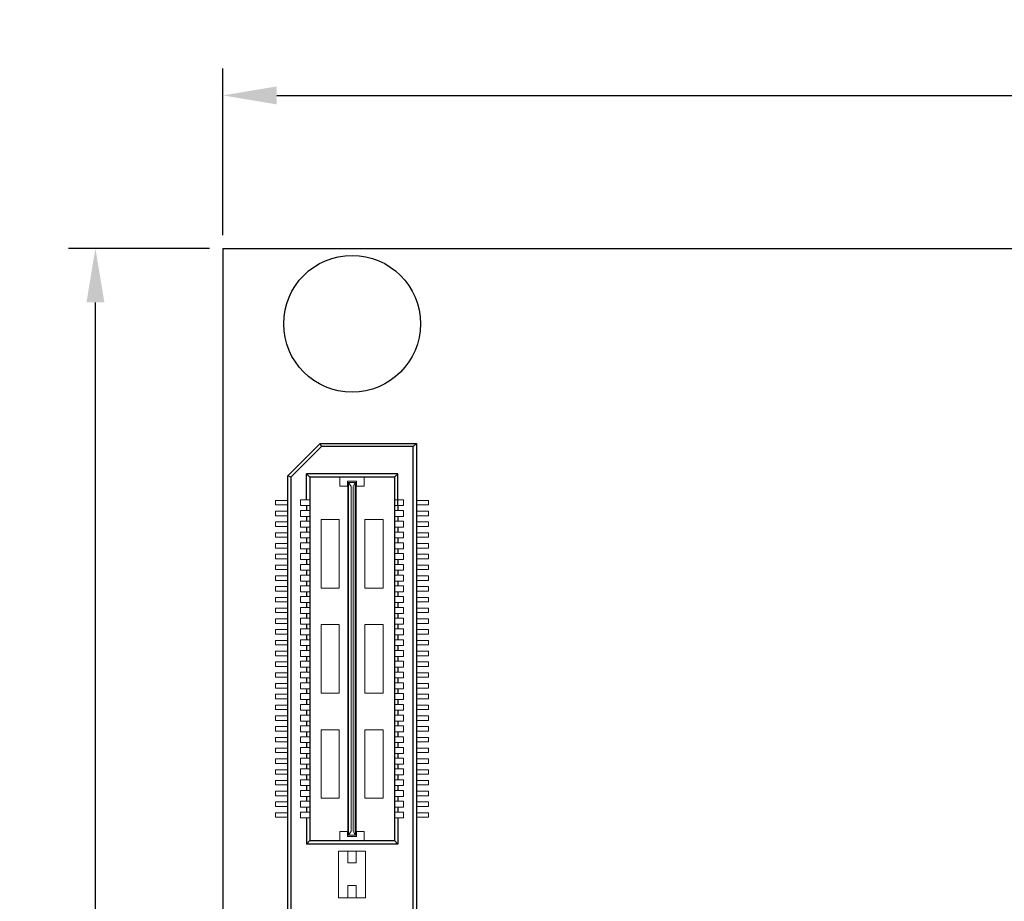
# Model space of a CAD drawing. Header units: millimetres. Extents: x 1418 to 1730, y -31 to 254.
# Tile 10 of 30: x 1418 to 1464, y 212 to 253. Entities that reach past the tile are written whole.
import ezdxf

# ---------------------------------------------------------------- set-up
doc = ezdxf.new("R2010")
doc.units = ezdxf.units.MM
doc.header["$LTSCALE"] = 0.1
for name, color, linetype in [('component', 7, 'Continuous'), ('Dinension', 5, 'Continuous'), ('outline', 6, 'Continuous')]:
    doc.layers.add(name, color=color, linetype=linetype)
doc.dimstyles.new('ISO-25', dxfattribs={"dimtxt": 2.5, "dimasz": 2.5, "dimexe": 1.25, "dimexo": 0.625, "dimtad": 1, "dimdsep": 46, "dimtxsty": 'Standard', "dimcen": 2.5, "dimadec": 0, "dimazin": 0, "dimtfac": 1, "dimtmove": 0, "dimatfit": 3, "dimfxl": 0, "dimarcsym": 0})

# ---------------------------------------------------------------- blocks, each defined once
blk = doc.blocks.new('*D1')
at = {"layer": 'Defpoints', "color": 0}
for p in [(1509.415, 249.825), (1427.415, 242.718), (1509.415, 242.718)]:
    blk.add_point(p, dxfattribs=at)
at = {"layer": 'Dinension', "color": 0, "lineweight": -2}
for p, q in [((1427.415, 243.343), (1427.415, 251.075)), ((1509.415, 243.343), (1509.415, 251.075)), ((1429.915, 249.825), (1506.915, 249.825))]:
    blk.add_line(p, q, dxfattribs=at)
at = {"layer": 'Dinension', "color": 0}
for points in [[(1429.915, 250.241), (1429.915, 249.408), (1427.415, 249.825)], [(1506.915, 250.241), (1506.915, 249.408), (1509.415, 249.825)]]:
    blk.add_solid(points, dxfattribs=at)
at = {"layer": 'Dinension', "color": 0, "insert": (1468.415, 251.7), "char_height": 2.5, "attachment_point": 5}
blk.add_mtext('82', dxfattribs=at)
blk = doc.blocks.new('*D2')
at = {"layer": 'Defpoints', "color": 0}
for p in [(1421.497, 242.718), (1427.415, 242.718), (1427.415, 164.613)]:
    blk.add_point(p, dxfattribs=at)
at = {"layer": 'Dinension', "color": 0, "lineweight": -2}
for p, q in [((1426.79, 242.718), (1420.247, 242.718)), ((1421.497, 167.113), (1421.497, 240.218)), ((1426.79, 164.613), (1420.247, 164.613))]:
    blk.add_line(p, q, dxfattribs=at)
at = {"layer": 'Dinension', "color": 0}
for points in [[(1421.081, 240.218), (1421.914, 240.218), (1421.497, 242.718)], [(1421.081, 167.113), (1421.914, 167.113), (1421.497, 164.613)]]:
    blk.add_solid(points, dxfattribs=at)
at = {"layer": 'Dinension', "color": 0, "insert": (1419.622, 203.665), "char_height": 2.5, "attachment_point": 5, "rotation": 90}
blk.add_mtext('78.11', dxfattribs=at)

msp = doc.modelspace()

# ---------------------------------------------------------------- linework, layer by layer
at = {"layer": 'component'}
for p, q in [((1430.43, 232.17), (1431.93, 233.67)), ((1431.992, 233.522), (1431.93, 233.67)), ((1431.93, 233.67), (1436.4, 233.67)), ((1436.252, 233.522), (1436.4, 233.67)), ((1436.4, 233.67), (1436.4, 173.661)), ((1431.992, 233.522), (1430.578, 232.108)), ((1436.252, 233.522), (1431.992, 233.522)), ((1436.252, 173.809), (1436.252, 233.522)), ((1431.299, 231.055), (1431.299, 232.254)), ((1431.447, 232.108), (1431.299, 232.254)), ((1435.532, 232.254), (1431.299, 232.254)), ((1435.386, 232.108), (1435.532, 232.254)), ((1435.532, 230.781), (1435.532, 232.254)), ((1430.43, 175.161), (1430.43, 232.17)), ((1430.578, 232.108), (1430.43, 232.17)), ((1430.578, 232.108), (1430.578, 175.222)), ((1431.447, 232.108), (1431.447, 215.228)), ((1435.384, 232.108), (1431.447, 232.108)), ((1435.384, 232.108), (1435.384, 215.228)), ((1431.299, 230.781), (1431.299, 230.555)), ((1435.532, 230.781), (1435.532, 230.555)), ((1431.299, 230.281), (1431.299, 230.055)), ((1435.532, 230.281), (1435.532, 230.055)), ((1431.299, 229.781), (1431.299, 229.555)), ((1435.532, 229.781), (1435.532, 229.555)), ((1431.299, 229.281), (1431.299, 229.055)), ((1435.532, 229.281), (1435.532, 229.055)), ((1431.299, 228.781), (1431.299, 228.555)), ((1435.532, 228.781), (1435.532, 228.555)), ((1431.299, 228.281), (1431.299, 228.055)), ((1435.532, 228.281), (1435.532, 228.055)), ((1431.299, 227.781), (1431.299, 227.555)), ((1435.532, 227.781), (1435.532, 227.555)), ((1431.299, 227.281), (1431.299, 227.055)), ((1435.532, 227.281), (1435.532, 227.055)), ((1431.299, 226.781), (1431.299, 226.555)), ((1435.532, 226.781), (1435.532, 226.555)), ((1431.299, 226.281), (1431.299, 226.055)), ((1435.532, 226.281), (1435.532, 226.055)), ((1431.299, 225.781), (1431.299, 225.555)), ((1435.532, 225.781), (1435.532, 225.555)), ((1431.299, 225.281), (1431.299, 225.055)), ((1435.532, 225.281), (1435.532, 225.055)), ((1431.299, 224.781), (1431.299, 224.555)), ((1435.532, 224.781), (1435.532, 224.555)), ((1431.299, 224.281), (1431.299, 224.055)), ((1435.532, 224.281), (1435.532, 224.055)), ((1431.299, 223.781), (1431.299, 223.555)), ((1435.532, 223.781), (1435.532, 223.555)), ((1431.299, 223.281), (1431.299, 223.055)), ((1435.532, 223.281), (1435.532, 223.055)), ((1431.299, 222.781), (1431.299, 222.555)), ((1435.532, 222.781), (1435.532, 222.555)), ((1431.299, 222.281), (1431.299, 222.055)), ((1435.532, 222.281), (1435.532, 222.055)), ((1431.299, 221.781), (1431.299, 221.555)), ((1435.532, 221.781), (1435.532, 221.555)), ((1431.299, 221.281), (1431.299, 221.055)), ((1435.532, 221.281), (1435.532, 221.055)), ((1431.299, 220.781), (1431.299, 220.555)), ((1435.532, 220.781), (1435.532, 220.555)), ((1431.299, 220.281), (1431.299, 220.055)), ((1435.532, 220.281), (1435.532, 220.055)), ((1431.299, 219.781), (1431.299, 219.555)), ((1435.532, 219.781), (1435.532, 219.555)), ((1431.299, 219.281), (1431.299, 219.055)), ((1435.532, 219.281), (1435.532, 219.055)), ((1431.299, 218.781), (1431.299, 218.555)), ((1435.532, 218.781), (1435.532, 218.555)), ((1431.299, 218.281), (1431.299, 218.055)), ((1435.532, 218.281), (1435.532, 218.055)), ((1431.299, 217.781), (1431.299, 217.555)), ((1435.532, 217.781), (1435.532, 217.555)), ((1431.299, 217.281), (1431.299, 217.055)), ((1435.532, 217.281), (1435.532, 217.055)), ((1431.299, 216.781), (1431.299, 216.555)), ((1435.532, 216.781), (1435.532, 216.555)), ((1431.299, 216.281), (1431.299, 215.063)), ((1435.532, 216.281), (1435.532, 215.063)), ((1431.447, 215.228), (1431.299, 215.063)), ((1435.532, 215.063), (1431.299, 215.063)), ((1431.447, 215.228), (1435.384, 215.228)), ((1435.384, 215.228), (1435.532, 215.063))]:
    msp.add_line(p, q, dxfattribs=at)
at = {"layer": 'component', "lineweight": 5}
for p, q in [((1432.85, 232.108), (1432.85, 231.688)), ((1433.205, 231.688), (1433.205, 231.914)), ((1433.625, 231.914), (1433.205, 231.914)), ((1433.221, 215.487), (1433.221, 231.85)), ((1433.221, 231.85), (1433.609, 231.85)), ((1433.254, 215.487), (1433.254, 231.85)), ((1433.367, 231.671), (1433.254, 231.85)), ((1433.464, 231.671), (1433.561, 231.85)), ((1433.561, 215.487), (1433.561, 231.85)), ((1433.609, 215.487), (1433.609, 231.85)), ((1433.625, 231.688), (1433.625, 231.914)), ((1433.981, 232.108), (1433.981, 231.688)), ((1433.205, 231.688), (1432.85, 231.688)), ((1433.367, 215.665), (1433.367, 231.671)), ((1433.464, 215.665), (1433.464, 231.671)), ((1433.981, 231.688), (1433.625, 231.688)), ((1429.861, 231.023), (1430.43, 231.023)), ((1429.861, 230.813), (1429.861, 231.023)), ((1431.024, 231.055), (1431.024, 230.781)), ((1431.024, 231.055), (1431.444, 231.055)), ((1435.806, 231.055), (1435.386, 231.055)), ((1435.806, 231.055), (1435.806, 230.781)), ((1436.97, 231.023), (1436.4, 231.023)), ((1436.97, 230.813), (1436.97, 231.023)), ((1429.861, 230.813), (1430.43, 230.813)), ((1429.861, 230.523), (1430.43, 230.523)), ((1429.861, 230.313), (1429.861, 230.523)), ((1431.024, 230.781), (1431.444, 230.781)), ((1431.024, 230.555), (1431.024, 230.281)), ((1431.024, 230.555), (1431.444, 230.555)), ((1435.806, 230.781), (1435.386, 230.781)), ((1435.806, 230.555), (1435.386, 230.555)), ((1435.806, 230.555), (1435.806, 230.281)), ((1436.97, 230.813), (1436.4, 230.813)), ((1436.97, 230.523), (1436.4, 230.523)), ((1436.97, 230.313), (1436.97, 230.523)), ((1429.861, 230.313), (1430.43, 230.313)), ((1429.861, 230.023), (1430.43, 230.023)), ((1429.861, 229.813), (1429.861, 230.023)), ((1431.024, 230.281), (1431.444, 230.281)), ((1431.024, 230.055), (1431.024, 229.781)), ((1431.024, 230.055), (1431.444, 230.055)), ((1431.977, 230.139), (1431.977, 226.956)), ((1432.817, 230.139), (1431.977, 230.139)), ((1432.817, 230.139), (1432.817, 226.956)), ((1434.013, 230.139), (1434.013, 226.956)), ((1434.853, 230.139), (1434.013, 230.139)), ((1434.853, 230.139), (1434.853, 226.956)), ((1435.806, 230.281), (1435.386, 230.281)), ((1435.806, 230.055), (1435.386, 230.055)), ((1435.806, 230.055), (1435.806, 229.781)), ((1436.97, 230.313), (1436.4, 230.313)), ((1436.97, 230.023), (1436.4, 230.023)), ((1436.97, 229.813), (1436.97, 230.023)), ((1429.861, 229.813), (1430.43, 229.813)), ((1429.861, 229.523), (1430.43, 229.523)), ((1429.861, 229.313), (1429.861, 229.523)), ((1431.024, 229.781), (1431.444, 229.781)), ((1431.024, 229.555), (1431.444, 229.555)), ((1431.024, 229.555), (1431.024, 229.281)), ((1435.806, 229.781), (1435.386, 229.781)), ((1435.806, 229.555), (1435.386, 229.555)), ((1435.806, 229.555), (1435.806, 229.281)), ((1436.97, 229.813), (1436.4, 229.813)), ((1436.97, 229.523), (1436.4, 229.523)), ((1436.97, 229.313), (1436.97, 229.523)), ((1429.861, 229.313), (1430.43, 229.313)), ((1431.024, 229.281), (1431.444, 229.281)), ((1431.024, 229.055), (1431.024, 228.781)), ((1431.024, 229.055), (1431.444, 229.055)), ((1435.806, 229.281), (1435.386, 229.281)), ((1435.806, 229.055), (1435.386, 229.055)), ((1435.806, 229.055), (1435.806, 228.781)), ((1436.97, 229.313), (1436.4, 229.313)), ((1429.861, 229.023), (1430.43, 229.023)), ((1429.861, 228.813), (1429.861, 229.023)), ((1429.861, 228.813), (1430.43, 228.813)), ((1431.024, 228.781), (1431.444, 228.781)), ((1435.806, 228.781), (1435.386, 228.781)), ((1436.97, 229.023), (1436.4, 229.023)), ((1436.97, 228.813), (1436.4, 228.813)), ((1436.97, 228.813), (1436.97, 229.023)), ((1429.861, 228.523), (1430.43, 228.523)), ((1429.861, 228.313), (1429.861, 228.523)), ((1429.861, 228.313), (1430.43, 228.313)), ((1431.024, 228.555), (1431.024, 228.281)), ((1431.024, 228.555), (1431.444, 228.555)), ((1431.024, 228.281), (1431.444, 228.281)), ((1435.806, 228.555), (1435.386, 228.555)), ((1435.806, 228.281), (1435.386, 228.281)), ((1435.806, 228.555), (1435.806, 228.281)), ((1436.97, 228.523), (1436.4, 228.523)), ((1436.97, 228.313), (1436.4, 228.313)), ((1436.97, 228.313), (1436.97, 228.523)), ((1429.861, 228.023), (1430.43, 228.023)), ((1429.861, 227.813), (1429.861, 228.023)), ((1429.861, 227.813), (1430.43, 227.813)), ((1431.024, 228.055), (1431.024, 227.781)), ((1431.024, 228.055), (1431.444, 228.055)), ((1431.024, 227.781), (1431.444, 227.781)), ((1435.806, 228.055), (1435.386, 228.055)), ((1435.806, 227.781), (1435.386, 227.781)), ((1435.806, 228.055), (1435.806, 227.781)), ((1436.97, 228.023), (1436.4, 228.023)), ((1436.97, 227.813), (1436.4, 227.813)), ((1436.97, 227.813), (1436.97, 228.023)), ((1429.861, 227.523), (1430.43, 227.523)), ((1429.861, 227.313), (1429.861, 227.523)), ((1429.861, 227.313), (1430.43, 227.313)), ((1431.024, 227.555), (1431.024, 227.281)), ((1431.024, 227.555), (1431.444, 227.555)), ((1431.024, 227.281), (1431.444, 227.281)), ((1435.806, 227.555), (1435.386, 227.555)), ((1435.806, 227.281), (1435.386, 227.281)), ((1435.806, 227.555), (1435.806, 227.281)), ((1436.97, 227.523), (1436.4, 227.523)), ((1436.97, 227.313), (1436.4, 227.313)), ((1436.97, 227.313), (1436.97, 227.523)), ((1429.861, 227.023), (1430.426, 227.023)), ((1429.861, 226.813), (1429.861, 227.023)), ((1429.861, 226.813), (1430.43, 226.813)), ((1431.024, 227.055), (1431.024, 226.781)), ((1431.024, 227.055), (1431.444, 227.055)), ((1431.024, 226.781), (1431.444, 226.781)), ((1432.817, 226.956), (1431.977, 226.956)), ((1434.853, 226.956), (1434.013, 226.956)), ((1435.806, 227.055), (1435.386, 227.055)), ((1435.806, 226.781), (1435.386, 226.781)), ((1435.806, 227.055), (1435.806, 226.781)), ((1436.97, 226.813), (1436.4, 226.813)), ((1436.97, 227.023), (1436.404, 227.023)), ((1436.97, 226.813), (1436.97, 227.023)), ((1429.861, 226.523), (1430.43, 226.523)), ((1429.861, 226.313), (1429.861, 226.523)), ((1429.861, 226.313), (1430.43, 226.313)), ((1431.024, 226.555), (1431.024, 226.281)), ((1431.024, 226.555), (1431.444, 226.555)), ((1435.806, 226.555), (1435.386, 226.555)), ((1435.806, 226.555), (1435.806, 226.281)), ((1436.97, 226.523), (1436.4, 226.523)), ((1436.97, 226.313), (1436.4, 226.313)), ((1436.97, 226.313), (1436.97, 226.523)), ((1429.861, 226.023), (1430.43, 226.023)), ((1429.861, 225.813), (1429.861, 226.023)), ((1431.024, 226.281), (1431.444, 226.281)), ((1431.024, 226.055), (1431.024, 225.781)), ((1431.024, 226.055), (1431.444, 226.055)), ((1435.806, 226.281), (1435.386, 226.281)), ((1435.806, 226.055), (1435.386, 226.055)), ((1435.806, 226.055), (1435.806, 225.781)), ((1436.97, 226.023), (1436.4, 226.023)), ((1436.97, 225.813), (1436.97, 226.023)), ((1429.861, 225.813), (1430.43, 225.813)), ((1429.861, 225.523), (1430.43, 225.523)), ((1429.861, 225.313), (1429.861, 225.523)), ((1431.024, 225.781), (1431.444, 225.781)), ((1431.024, 225.555), (1431.444, 225.555)), ((1431.024, 225.555), (1431.024, 225.281)), ((1435.806, 225.781), (1435.386, 225.781)), ((1435.806, 225.555), (1435.386, 225.555)), ((1435.806, 225.555), (1435.806, 225.281)), ((1436.97, 225.813), (1436.4, 225.813)), ((1436.97, 225.523), (1436.4, 225.523)), ((1436.97, 225.313), (1436.97, 225.523)), ((1429.861, 225.313), (1430.43, 225.313)), ((1429.861, 225.023), (1430.43, 225.023)), ((1429.861, 224.813), (1429.861, 225.023)), ((1431.024, 225.281), (1431.444, 225.281)), ((1431.024, 225.055), (1431.024, 224.781)), ((1431.024, 225.055), (1431.444, 225.055)), ((1431.977, 225.26), (1431.977, 222.077)), ((1432.817, 225.26), (1431.977, 225.26)), ((1432.817, 225.26), (1432.817, 222.077)), ((1434.013, 225.26), (1434.013, 222.077)), ((1434.853, 225.26), (1434.013, 225.26)), ((1434.853, 225.26), (1434.853, 222.077)), ((1435.806, 225.281), (1435.386, 225.281)), ((1435.806, 225.055), (1435.386, 225.055)), ((1435.806, 225.055), (1435.806, 224.781)), ((1436.97, 225.313), (1436.4, 225.313)), ((1436.97, 225.023), (1436.4, 225.023)), ((1436.97, 224.813), (1436.97, 225.023)), ((1429.861, 224.813), (1430.43, 224.813)), ((1429.861, 224.523), (1430.43, 224.523)), ((1429.861, 224.313), (1429.861, 224.523)), ((1431.024, 224.781), (1431.444, 224.781)), ((1431.024, 224.555), (1431.024, 224.281)), ((1431.024, 224.555), (1431.444, 224.555)), ((1435.806, 224.781), (1435.386, 224.781)), ((1435.806, 224.555), (1435.386, 224.555)), ((1435.806, 224.555), (1435.806, 224.281)), ((1436.97, 224.813), (1436.4, 224.813)), ((1436.97, 224.523), (1436.4, 224.523)), ((1436.97, 224.313), (1436.97, 224.523)), ((1429.861, 224.313), (1430.43, 224.313)), ((1429.861, 223.813), (1429.861, 224.023)), ((1429.861, 224.023), (1430.43, 224.023)), ((1431.024, 224.281), (1431.444, 224.281)), ((1431.024, 224.055), (1431.024, 223.781)), ((1431.024, 224.055), (1431.444, 224.055)), ((1435.806, 224.281), (1435.386, 224.281)), ((1435.806, 224.055), (1435.386, 224.055)), ((1435.806, 224.055), (1435.806, 223.781)), ((1436.97, 224.313), (1436.4, 224.313)), ((1436.97, 224.023), (1436.4, 224.023)), ((1436.97, 223.813), (1436.97, 224.023)), ((1429.861, 223.813), (1430.43, 223.813)), ((1431.024, 223.781), (1431.444, 223.781)), ((1431.024, 223.555), (1431.024, 223.281)), ((1431.024, 223.555), (1431.444, 223.555)), ((1435.806, 223.781), (1435.386, 223.781)), ((1435.806, 223.555), (1435.386, 223.555)), ((1435.806, 223.555), (1435.806, 223.281)), ((1436.97, 223.813), (1436.4, 223.813)), ((1429.861, 223.523), (1430.43, 223.523)), ((1429.861, 223.313), (1429.861, 223.523)), ((1429.861, 223.313), (1430.43, 223.313)), ((1431.024, 223.281), (1431.444, 223.281)), ((1435.806, 223.281), (1435.386, 223.281)), ((1436.97, 223.523), (1436.4, 223.523)), ((1436.97, 223.313), (1436.4, 223.313)), ((1436.97, 223.313), (1436.97, 223.523)), ((1429.861, 223.023), (1430.43, 223.023)), ((1429.861, 222.813), (1429.861, 223.023)), ((1429.861, 222.813), (1430.43, 222.813)), ((1431.024, 223.055), (1431.024, 222.781)), ((1431.024, 223.055), (1431.444, 223.055)), ((1431.024, 222.781), (1431.444, 222.781)), ((1435.806, 223.055), (1435.386, 223.055)), ((1435.806, 222.781), (1435.386, 222.781)), ((1435.806, 223.055), (1435.806, 222.781)), ((1436.97, 223.023), (1436.4, 223.023)), ((1436.97, 222.813), (1436.4, 222.813)), ((1436.97, 222.813), (1436.97, 223.023)), ((1429.861, 222.523), (1430.43, 222.523)), ((1429.861, 222.313), (1429.861, 222.523)), ((1429.861, 222.313), (1430.43, 222.313)), ((1431.024, 222.555), (1431.024, 222.281)), ((1431.024, 222.555), (1431.444, 222.555)), ((1431.024, 222.281), (1431.444, 222.281)), ((1435.806, 222.555), (1435.386, 222.555)), ((1435.806, 222.281), (1435.386, 222.281)), ((1435.806, 222.555), (1435.806, 222.281)), ((1436.97, 222.523), (1436.4, 222.523)), ((1436.97, 222.313), (1436.4, 222.313)), ((1436.97, 222.313), (1436.97, 222.523)), ((1429.861, 222.023), (1430.43, 222.023)), ((1429.861, 221.813), (1429.861, 222.023)), ((1429.861, 221.813), (1430.43, 221.813)), ((1431.024, 222.055), (1431.024, 221.781)), ((1431.024, 222.055), (1431.444, 222.055)), ((1431.024, 221.781), (1431.444, 221.781)), ((1432.817, 222.077), (1431.977, 222.077)), ((1434.853, 222.077), (1434.013, 222.077)), ((1435.806, 222.055), (1435.386, 222.055)), ((1435.806, 221.781), (1435.386, 221.781)), ((1435.806, 222.055), (1435.806, 221.781)), ((1436.97, 222.023), (1436.4, 222.023)), ((1436.97, 221.813), (1436.4, 221.813)), ((1436.97, 221.813), (1436.97, 222.023)), ((1429.861, 221.523), (1430.43, 221.523)), ((1429.861, 221.313), (1429.861, 221.523)), ((1429.861, 221.313), (1430.43, 221.313)), ((1431.024, 221.555), (1431.024, 221.281)), ((1431.024, 221.555), (1431.444, 221.555)), ((1431.024, 221.281), (1431.444, 221.281)), ((1435.806, 221.555), (1435.386, 221.555)), ((1435.806, 221.281), (1435.386, 221.281)), ((1435.806, 221.555), (1435.806, 221.281)), ((1436.97, 221.523), (1436.4, 221.523)), ((1436.97, 221.313), (1436.4, 221.313)), ((1436.97, 221.313), (1436.97, 221.523)), ((1429.861, 221.023), (1430.426, 221.023)), ((1429.861, 220.813), (1429.861, 221.023)), ((1429.861, 220.813), (1430.43, 220.813)), ((1431.024, 221.055), (1431.024, 220.781)), ((1431.024, 221.055), (1431.444, 221.055)), ((1435.806, 221.055), (1435.386, 221.055)), ((1435.806, 221.055), (1435.806, 220.781)), ((1436.97, 220.813), (1436.4, 220.813)), ((1436.97, 221.023), (1436.404, 221.023)), ((1436.97, 220.813), (1436.97, 221.023)), ((1429.861, 220.523), (1430.43, 220.523)), ((1429.861, 220.313), (1429.861, 220.523)), ((1431.024, 220.781), (1431.444, 220.781)), ((1431.024, 220.555), (1431.024, 220.281)), ((1431.024, 220.555), (1431.444, 220.555)), ((1432.817, 220.38), (1431.977, 220.38)), ((1431.977, 220.38), (1431.977, 217.197)), ((1432.817, 220.38), (1432.817, 217.197)), ((1434.853, 220.38), (1434.013, 220.38)), ((1434.013, 220.38), (1434.013, 217.197)), ((1434.853, 220.38), (1434.853, 217.197)), ((1435.806, 220.781), (1435.386, 220.781)), ((1435.806, 220.555), (1435.386, 220.555)), ((1435.806, 220.555), (1435.806, 220.281)), ((1436.97, 220.523), (1436.4, 220.523)), ((1436.97, 220.313), (1436.97, 220.523)), ((1429.861, 220.313), (1430.43, 220.313)), ((1429.861, 220.023), (1430.43, 220.023)), ((1429.861, 219.813), (1429.861, 220.023)), ((1431.024, 220.281), (1431.444, 220.281)), ((1431.024, 220.055), (1431.024, 219.781)), ((1431.024, 220.055), (1431.444, 220.055)), ((1435.806, 220.281), (1435.386, 220.281)), ((1435.806, 220.055), (1435.386, 220.055)), ((1435.806, 220.055), (1435.806, 219.781)), ((1436.97, 220.313), (1436.4, 220.313)), ((1436.97, 220.023), (1436.4, 220.023)), ((1436.97, 219.813), (1436.97, 220.023)), ((1429.861, 219.813), (1430.43, 219.813)), ((1429.861, 219.523), (1430.43, 219.523)), ((1429.861, 219.313), (1429.861, 219.523)), ((1431.024, 219.781), (1431.444, 219.781)), ((1431.024, 219.555), (1431.024, 219.281)), ((1431.024, 219.555), (1431.444, 219.555)), ((1435.806, 219.781), (1435.386, 219.781)), ((1435.806, 219.555), (1435.386, 219.555)), ((1435.806, 219.555), (1435.806, 219.281)), ((1436.97, 219.813), (1436.4, 219.813)), ((1436.97, 219.523), (1436.4, 219.523)), ((1436.97, 219.313), (1436.97, 219.523)), ((1429.861, 219.313), (1430.43, 219.313)), ((1429.861, 219.023), (1430.43, 219.023)), ((1429.861, 218.813), (1429.861, 219.023)), ((1431.024, 219.281), (1431.444, 219.281)), ((1431.024, 219.055), (1431.024, 218.781)), ((1431.024, 219.055), (1431.444, 219.055)), ((1435.806, 219.281), (1435.386, 219.281)), ((1435.806, 219.055), (1435.386, 219.055)), ((1435.806, 219.055), (1435.806, 218.781)), ((1436.97, 219.313), (1436.4, 219.313)), ((1436.97, 219.023), (1436.4, 219.023)), ((1436.97, 218.813), (1436.97, 219.023)), ((1429.861, 218.813), (1430.43, 218.813)), ((1431.024, 218.781), (1431.444, 218.781)), ((1431.024, 218.555), (1431.024, 218.281)), ((1431.024, 218.555), (1431.444, 218.555)), ((1435.806, 218.781), (1435.386, 218.781)), ((1435.806, 218.555), (1435.386, 218.555)), ((1435.806, 218.555), (1435.806, 218.281)), ((1436.97, 218.813), (1436.4, 218.813)), ((1429.861, 218.523), (1430.43, 218.523)), ((1429.861, 218.313), (1429.861, 218.523)), ((1429.861, 218.313), (1430.43, 218.313)), ((1431.024, 218.281), (1431.444, 218.281)), ((1435.806, 218.281), (1435.386, 218.281)), ((1436.97, 218.523), (1436.4, 218.523)), ((1436.97, 218.313), (1436.4, 218.313)), ((1436.97, 218.313), (1436.97, 218.523)), ((1429.861, 218.023), (1430.426, 218.023)), ((1429.861, 217.813), (1429.861, 218.023)), ((1429.861, 217.813), (1430.43, 217.813)), ((1431.024, 218.055), (1431.024, 217.781)), ((1431.024, 218.055), (1431.444, 218.055)), ((1431.024, 217.781), (1431.444, 217.781)), ((1435.806, 218.055), (1435.386, 218.055)), ((1435.806, 217.781), (1435.386, 217.781)), ((1435.806, 218.055), (1435.806, 217.781)), ((1436.97, 217.813), (1436.4, 217.813)), ((1436.97, 218.023), (1436.404, 218.023)), ((1436.97, 217.813), (1436.97, 218.023)), ((1429.861, 217.523), (1430.43, 217.523)), ((1429.861, 217.313), (1429.861, 217.523)), ((1429.861, 217.313), (1430.43, 217.313)), ((1431.024, 217.555), (1431.024, 217.281)), ((1431.024, 217.555), (1431.444, 217.555)), ((1431.024, 217.281), (1431.444, 217.281)), ((1432.817, 217.197), (1431.977, 217.197)), ((1434.853, 217.197), (1434.013, 217.197)), ((1435.806, 217.555), (1435.386, 217.555)), ((1435.806, 217.281), (1435.386, 217.281)), ((1435.806, 217.555), (1435.806, 217.281)), ((1436.97, 217.523), (1436.4, 217.523)), ((1436.97, 217.313), (1436.4, 217.313)), ((1436.97, 217.313), (1436.97, 217.523)), ((1429.861, 217.023), (1430.43, 217.023)), ((1429.861, 216.813), (1429.861, 217.023)), ((1429.861, 216.813), (1430.43, 216.813)), ((1431.024, 217.055), (1431.024, 216.781)), ((1431.024, 217.055), (1431.444, 217.055)), ((1431.024, 216.781), (1431.444, 216.781)), ((1435.806, 217.055), (1435.386, 217.055)), ((1435.806, 216.781), (1435.386, 216.781)), ((1435.806, 217.055), (1435.806, 216.781)), ((1436.97, 217.023), (1436.4, 217.023)), ((1436.97, 216.813), (1436.4, 216.813)), ((1436.97, 216.813), (1436.97, 217.023)), ((1429.861, 216.313), (1429.861, 216.523)), ((1429.861, 216.523), (1430.43, 216.523)), ((1429.861, 216.313), (1430.43, 216.313)), ((1431.024, 216.555), (1431.024, 216.281)), ((1431.024, 216.555), (1431.444, 216.555)), ((1431.024, 216.281), (1431.444, 216.281)), ((1435.806, 216.555), (1435.386, 216.555)), ((1435.806, 216.281), (1435.386, 216.281)), ((1435.806, 216.555), (1435.806, 216.281)), ((1436.97, 216.523), (1436.4, 216.523)), ((1436.97, 216.313), (1436.4, 216.313)), ((1436.97, 216.313), (1436.97, 216.523)), ((1432.85, 215.228), (1432.85, 215.648)), ((1433.205, 215.648), (1432.85, 215.648)), ((1433.205, 215.648), (1433.205, 215.422)), ((1433.625, 215.422), (1433.205, 215.422)), ((1433.221, 215.487), (1433.609, 215.487)), ((1433.367, 215.665), (1433.254, 215.487)), ((1433.464, 215.665), (1433.561, 215.487)), ((1433.625, 215.648), (1433.625, 215.422)), ((1433.981, 215.648), (1433.625, 215.648)), ((1433.981, 215.228), (1433.981, 215.648)), ((1432.785, 214.739), (1432.785, 212.574)), ((1434.045, 214.739), (1432.785, 214.739)), ((1433.221, 214.739), (1433.221, 214.206)), ((1433.609, 214.739), (1433.609, 214.206)), ((1434.045, 214.739), (1434.045, 212.574)), ((1433.609, 214.206), (1433.221, 214.206)), ((1433.221, 213.14), (1433.221, 212.574)), ((1433.609, 213.14), (1433.221, 213.14)), ((1433.609, 213.14), (1433.609, 212.574)), ((1434.045, 212.574), (1432.785, 212.574))]:
    msp.add_line(p, q, dxfattribs=at)
at = {"layer": 'component'}
msp.add_circle((1433.415, 239.225), 3.175, dxfattribs=at)
at = {"layer": 'outline'}
for q in [(1509.415, 242.718), (1427.415, 164.613)]:
    msp.add_line((1427.415, 242.718), q, dxfattribs=at)

# ---------------------------------------------------------------- dimensions: what is measured, and where the dimension line sits
at = {"layer": 'Dinension'}
dim = msp.add_linear_dim(base=(1509.415, 249.825), p1=(1427.415, 242.718), p2=(1509.415, 242.718), dimstyle='ISO-25', dxfattribs=at)
dim.commit()
dim.dimension.update_dxf_attribs({"geometry": '*D1', "text_midpoint": (1468.415, 251.7)})
dim = msp.add_linear_dim(base=(1421.497167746, 242.717683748), p1=(1427.4151677, 164.612683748), p2=(1427.4151677, 242.717683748), angle=90, dimstyle='ISO-25', dxfattribs=at)
dim.commit()
dim.dimension.update_dxf_attribs({"geometry": '*D2', "text_midpoint": (1419.622167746, 203.665183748)})

doc.saveas('drawing.dxf')
